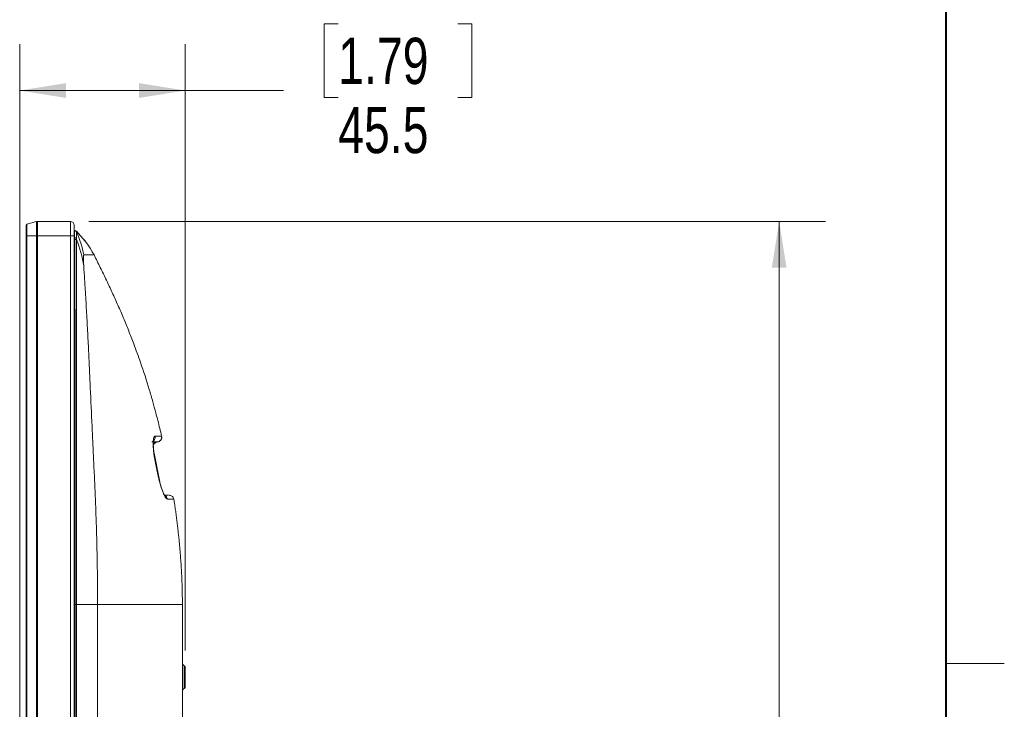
# Model space of a CAD drawing. Header units: millimetres. Extents: x 9 to 550, y 15 to 417.
# Tile 33 of 34: x 483 to 550, y 321 to 368. Entities that reach past the tile are written whole.
import ezdxf

# ---------------------------------------------------------------- set-up
doc = ezdxf.new("R2010")
doc.units = ezdxf.units.MM
doc.styles.add('SLDTEXTSTYLE3', font='TXT', dxfattribs={"width": 0.75})
doc.dimstyles.new('SLDDIMSTYLE0', dxfattribs={"dimtxt": 3.175, "dimasz": 3.175, "dimexe": 0, "dimexo": 0.0625, "dimgap": 0.79375, "dimtad": 0, "dimtih": 1, "dimtoh": 1, "dimdec": 1, "dimlfac": 4, "dimrnd": 1e-09, "dimzin": 12, "dimdsep": 46, "dimtxsty": 'SLDTEXTSTYLE3', "dimsah": 1, "dimcen": 0.09, "dimadec": 0, "dimazin": 3, "dimtfac": 1, "dimtdec": 1, "dimtofl": 0, "dimtmove": 0, "dimatfit": 3, "dimfxl": 1, "dimfrac": 2, "dimtolj": 1, "dimtzin": 12, "dimarcsym": 0})

# ---------------------------------------------------------------- blocks, each defined once
blk = doc.blocks.new('_D_9')
at = {"color": 7, "linetype": 'Continuous', "lineweight": 0}
for p, q in [((504.369, 367.782), (503.402, 367.782)), ((503.402, 367.782), (503.402, 362.742)), ((512.58, 367.782), (513.547, 367.782)), ((513.547, 367.782), (513.547, 362.742)), ((482.5, 279.278), (482.5, 366.384)), ((493.87, 324.745), (493.87, 366.384)), ((482.5, 363.209), (493.87, 363.209)), ((493.87, 363.209), (500.617, 363.209)), ((503.402, 362.742), (504.369, 362.742)), ((513.547, 362.742), (512.58, 362.742))]:
    blk.add_line(p, q, dxfattribs=at)
for points in [[(482.5, 363.209), (485.675, 362.701), (485.675, 363.717)], [(493.87, 363.209), (490.695, 363.717), (490.695, 362.701)]]:
    blk.add_solid(points, dxfattribs=at)
at = {"color": 7, "linetype": 'Continuous', "lineweight": 0, "char_height": 3.175, "attachment_point": 1, "style": 'SLDTEXTSTYLE3'}
for s, insert in [('1.79', (504.369, 366.835)), ('45.5', (504.369, 362.084))]:
    blk.add_mtext(s, dxfattribs=dict(at, insert=insert))
blk = doc.blocks.new('_D_11')
at = {"color": 7, "linetype": 'Continuous', "lineweight": 0}
for p, q in [((487.255, 354.213), (537.818, 354.213)), ((534.643, 354.213), (534.643, 311.084)), ((529.365, 310.439), (528.397, 310.439)), ((528.397, 310.439), (528.397, 305.399)), ((539.922, 310.439), (540.889, 310.439)), ((540.889, 310.439), (540.889, 305.399)), ((528.397, 305.399), (529.365, 305.399)), ((540.889, 305.399), (539.922, 305.399)), ((534.643, 252.238), (534.643, 300.649)), ((518.856, 252.238), (537.818, 252.238))]:
    blk.add_line(p, q, dxfattribs=at)
for points in [[(534.643, 354.213), (534.135, 351.038), (535.151, 351.038)], [(534.643, 252.238), (535.151, 255.413), (534.135, 255.413)]]:
    blk.add_solid(points, dxfattribs=at)
at = {"color": 7, "linetype": 'Continuous', "lineweight": 0, "char_height": 3.175, "attachment_point": 1, "style": 'SLDTEXTSTYLE3'}
for s, insert in [('16.06', (529.365, 309.492)), ('407.9', (529.365, 304.741))]:
    blk.add_mtext(s, dxfattribs=dict(at, insert=insert))

msp = doc.modelspace()

# ---------------------------------------------------------------- linework, layer by layer
at = {"color": 7, "linetype": 'Continuous', "lineweight": 40}
msp.add_line((546.1, 19.05), (546.1, 412.75), dxfattribs=at)
at = {"color": 7, "linetype": 'Continuous', "lineweight": 15}
for p, q in [((483.663, 354.204), (483, 354.028)), ((483, 354.028), (483, 353.238)), ((483.663, 353.238), (483.663, 354.204)), ((483.727, 353.238), (483.727, 354.213)), ((483.727, 354.213), (485.985, 354.213)), ((485.985, 354.213), (485.985, 353.238)), ((486.287, 353.582), (486.267, 353.583)), ((486.27, 353.585), (486.269, 353.576)), ((482.945, 353.238), (482.945, 278.103)), ((482.945, 353.238), (483, 353.238)), ((483.663, 353.238), (483, 353.238)), ((483, 353.238), (483, 278.034)), ((483.663, 274.388), (483.663, 353.238)), ((483.727, 353.238), (483.663, 353.238)), ((483.727, 274.388), (483.727, 353.238)), ((485.985, 353.238), (483.727, 353.238)), ((485.985, 353.238), (485.985, 274.388)), ((485.985, 353.238), (486.235, 353.238)), ((486.235, 274.388), (486.235, 353.238)), ((486.397, 353.499), (486.398, 353.516)), ((486.398, 353.54), (486.977, 352.882)), ((486.398, 353.54), (486.398, 353.54)), ((487.453, 352.159), (487.605, 351.913)), ((487.591, 351.913), (487.605, 351.913)), ((491.894, 339.049), (491.843, 339.025)), ((491.889, 339.048), (492.022, 339.083)), ((492.014, 339.082), (491.894, 339.049)), ((492.015, 339.081), (491.894, 339.049)), ((491.894, 339.049), (491.894, 339.05)), ((492.015, 339.082), (492.015, 339.081)), ((491.706, 338.413), (492.091, 336.426)), ((492.114, 336.339), (491.713, 338.413)), ((491.942, 337.078), (491.751, 338.062)), ((491.964, 336.969), (491.837, 337.586)), ((492.064, 336.525), (491.964, 336.972)), ((492.147, 336.216), (492.06, 336.541)), ((492.396, 335.431), (492.523, 335.417)), ((492.504, 335.422), (492.559, 335.413)), ((492.523, 335.417), (492.556, 335.413)), ((492.755, 335.413), (492.817, 335.395)), ((492.764, 335.413), (492.837, 335.4)), ((492.901, 335.371), (492.817, 335.409)), ((486.319, 327.913), (486.319, 297.825)), ((486.394, 327.913), (486.319, 327.913)), ((486.393, 297.825), (486.394, 327.913)), ((487.85, 327.913), (487.85, 297.825)), ((493.67, 327.913), (493.67, 297.825))]:
    msp.add_line(p, q, dxfattribs=at)
at = {"color": 8, "linetype": 'Continuous', "lineweight": 15}
for p, q in [((487.605, 351.913), (487.453, 352.159)), ((492.062, 336.503), (492.154, 336.183)), ((493.803, 323.687), (493.803, 322.139))]:
    msp.add_line(p, q, dxfattribs=at)
at = {"color": 7, "linetype": 'Continuous', "lineweight": 0}
msp.add_line((546.1, 323.85), (550.1, 323.85), dxfattribs=at)
at = {"color": 7, "linetype": 'Continuous', "lineweight": 15}
for centre, radius, start, end in [((483.02, 353.955), 0.075, 104.93142, 180), ((483.727, 353.963), 0.25, 90, 104.93142), ((485.985, 353.963), 0.25, 0, 90), ((493.92, 323.908), 0.25, 180, 242.18186), ((493.745, 323.576), 0.125, 0, 62.18186), ((493.92, 321.918), 0.25, 117.81814, 180), ((493.745, 322.25), 0.125, 297.81814, 0)]:
    msp.add_arc(centre, radius, start, end, dxfattribs=at)
for points, knots in [([(482.945, 353.238), (482.945, 353.251), (482.945, 353.277), (482.945, 353.315), (482.945, 353.353), (482.945, 353.391), (482.945, 353.429), (482.945, 353.466), (482.945, 353.536), (482.945, 353.635), (482.945, 353.748), (482.945, 353.842), (482.945, 353.897), (482.945, 353.928), (482.945, 353.944), (482.945, 353.953), (482.945, 353.955), (482.945, 353.955)], [0, 0, 0, 0, 0.03455, 0.068854, 0.103011, 0.137123, 0.17129, 0.205613, 0.240191, 0.37005, 0.500029, 0.629888, 0.759866, 0.820148, 0.879904, 0.939675, 1, 1, 1, 1]), ([(486.233, 353.588), (486.233, 353.581), (486.233, 353.566), (486.233, 353.451), (486.233, 353.285), (486.233, 353.155), (486.233, 353.089)], [0, 0, 0, 0, 0.248523, 0.499436, 0.750639, 1, 1, 1, 1]), ([(486.235, 353.963), (486.235, 353.963), (486.235, 353.886), (486.235, 353.615), (486.235, 353.43), (486.235, 353.238)], [0, 0, 0, 0, 0.5, 0.5, 1, 1, 1, 1]), ([(486.397, 353.489), (486.387, 353.514), (486.37, 353.538), (486.324, 353.572), (486.297, 353.582), (486.27, 353.585)], [0, 0, 0, 0, 0.5, 0.5, 1, 1, 1, 1]), ([(486.27, 353.585), (486.272, 353.585), (486.274, 353.584), (486.274, 353.584), (486.275, 353.584)], [0, 0, 0, 0, 0.529554, 1, 1, 1, 1]), ([(486.397, 353.499), (486.387, 353.521), (486.369, 353.543), (486.325, 353.573), (486.299, 353.582), (486.275, 353.584)], [0, 0, 0, 0, 0.5, 0.5, 1, 1, 1, 1]), ([(486.399, 353.099), (486.389, 353.098), (486.372, 353.096), (486.326, 353.092), (486.299, 353.089), (486.273, 353.087)], [0, 0, 0, 0, 0.5, 0.5, 1, 1, 1, 1]), ([(486.279, 352.982), (486.303, 352.982), (486.327, 352.982), (486.37, 352.983), (486.388, 352.983), (486.399, 352.983)], [0, 0, 0, 0, 0.5, 0.5, 1, 1, 1, 1]), ([(486.319, 327.913), (486.319, 330.002), (486.319, 333.195), (486.317, 337.374), (486.314, 340.96), (486.307, 344.835), (486.296, 349.013), (486.284, 351.694), (486.279, 352.982)], [0, 0, 0, 0, 0.250004, 0.382141, 0.50001, 0.679192, 0.845855, 1, 1, 1, 1]), ([(486.399, 353.099), (486.398, 353.108), (486.397, 353.125), (486.396, 353.153), (486.395, 353.182), (486.394, 353.212), (486.393, 353.255), (486.392, 353.308), (486.391, 353.365), (486.392, 353.414), (486.392, 353.449), (486.393, 353.472), (486.395, 353.484), (486.396, 353.488), (486.397, 353.489)], [0, 0, 0, 0, 0.042561, 0.088818, 0.138689, 0.192138, 0.249191, 0.372074, 0.499828, 0.625703, 0.750544, 0.844051, 0.927196, 1, 1, 1, 1]), ([(486.394, 327.913), (486.395, 328.633), (486.395, 329.998), (486.394, 332.452), (486.397, 336.219), (486.398, 340.45), (486.4, 344.46), (486.401, 347.336), (486.4, 349.585), (486.401, 351.255), (486.4, 352.249), (486.399, 352.761), (486.399, 352.983)], [0, 0, 0, 0, 0.086161, 0.163381, 0.293688, 0.5369, 0.669716, 0.773477, 0.8811, 0.93878, 0.973434, 1, 1, 1, 1]), ([(486.397, 353.489), (486.398, 353.49), (486.399, 353.493), (486.398, 353.497), (486.397, 353.499)], [0, 0, 0, 0, 0.521258, 1, 1, 1, 1]), ([(486.399, 352.983), (486.399, 352.991), (486.401, 353.009), (486.401, 353.038), (486.4, 353.068), (486.399, 353.089), (486.399, 353.099)], [0, 0, 0, 0, 0.225826, 0.467822, 0.725956, 1, 1, 1, 1]), ([(487.598, 351.902), (487.487, 352.114), (487.267, 352.532), (486.999, 352.866), (486.866, 353.031)], [0, 0, 0, 0, 0.506048, 1, 1, 1, 1]), ([(486.898, 351.163), (486.897, 351.174), (486.896, 351.196), (486.894, 351.229), (486.892, 351.262), (486.89, 351.309), (486.887, 351.367), (486.884, 351.459), (486.882, 351.572), (486.881, 351.692), (486.883, 351.788), (486.887, 351.847), (486.891, 351.881), (486.895, 351.899), (486.899, 351.911), (486.902, 351.912), (486.904, 351.913)], [0, 0, 0, 0, 0.027759, 0.056044, 0.084925, 0.114467, 0.175588, 0.237328, 0.364528, 0.493342, 0.623042, 0.752707, 0.816482, 0.879605, 0.940914, 1, 1, 1, 1]), ([(487.605, 351.913), (487.677, 351.77), (487.821, 351.485), (488.034, 351.055), (488.244, 350.625), (488.451, 350.194), (488.655, 349.761), (488.855, 349.328), (489.053, 348.893), (489.247, 348.458), (489.437, 348.021), (489.623, 347.582), (489.806, 347.143), (489.984, 346.702), (490.158, 346.26), (490.435, 345.537), (490.867, 344.346), (491.295, 343.016), (491.632, 341.859), (491.827, 341.149), (491.986, 340.539), (492.12, 340.005), (492.205, 339.648), (492.247, 339.47)], [0, 0, 0, 0, 0.03603, 0.072026, 0.107989, 0.143919, 0.179817, 0.215685, 0.251524, 0.287336, 0.323123, 0.358887, 0.39463, 0.430355, 0.466064, 0.50176, 0.604603, 0.751439, 0.816603, 0.875981, 0.91739, 0.958731, 1, 1, 1, 1]), ([(487.85, 327.913), (487.849, 328.139), (487.849, 328.543), (487.846, 329.073), (487.842, 329.456), (487.837, 329.969), (487.828, 330.621), (487.807, 331.741), (487.772, 333.058), (487.719, 334.593), (487.658, 336.049), (487.594, 337.453), (487.53, 338.815), (487.446, 340.591), (487.368, 342.36), (487.288, 344.14), (487.223, 345.502), (487.153, 346.886), (487.075, 348.292), (487.008, 349.408), (486.949, 350.368), (486.918, 350.852), (486.898, 351.163)], [0, 0, 0, 0, 0.029188, 0.05199, 0.068433, 0.078539, 0.118039, 0.152539, 0.222939, 0.287868, 0.350527, 0.410738, 0.46913, 0.526331, 0.639817, 0.697439, 0.756025, 0.815605, 0.876107, 0.937499, 0.959794, 1, 1, 1, 1]), ([(491.794, 339.468), (491.803, 339.432), (491.805, 339.391), (491.794, 339.307), (491.779, 339.265), (491.735, 339.19), (491.705, 339.157), (491.639, 339.108), (491.602, 339.091), (491.566, 339.081)], [0, 0, 0, 0, 0.25, 0.25, 0.5, 0.5, 0.75, 0.75, 1, 1, 1, 1]), ([(491.794, 339.468), (491.79, 339.468), (491.782, 339.467), (491.771, 339.463), (491.76, 339.457), (491.749, 339.448), (491.739, 339.436), (491.73, 339.422), (491.714, 339.39), (491.694, 339.329), (491.674, 339.218), (491.664, 339.08), (491.662, 338.943), (491.665, 338.823), (491.669, 338.728), (491.676, 338.628), (491.682, 338.558), (491.685, 338.522)], [0, 0, 0, 0, 0.035871, 0.071526, 0.107014, 0.142388, 0.1777, 0.213002, 0.248346, 0.374733, 0.500371, 0.626313, 0.751843, 0.813379, 0.875058, 0.937172, 1, 1, 1, 1]), ([(492.246, 339.47), (492.245, 339.47), (492.242, 339.47), (492.236, 339.47), (492.227, 339.47), (492.217, 339.47), (492.206, 339.47), (492.194, 339.47), (492.181, 339.47), (492.167, 339.47), (492.153, 339.47), (492.139, 339.47), (492.113, 339.469), (492.071, 339.469), (492.008, 339.469), (491.94, 339.469), (491.87, 339.468), (491.819, 339.468), (491.794, 339.468)], [0, 0, 0, 0, 0.0592899, 0.1155007, 0.1687502, 0.2191488, 0.2667997, 0.3117993, 0.3542377, 0.3941986, 0.4317601, 0.4669947, 0.4999695, 0.6138006, 0.7202203, 0.8197514, 0.912868, 1, 1, 1, 1]), ([(492.246, 339.47), (492.255, 339.429), (492.257, 339.387), (492.244, 339.304), (492.23, 339.264), (492.187, 339.193), (492.159, 339.161), (492.092, 339.111), (492.054, 339.092), (492.014, 339.082)], [0, 0, 0, 0, 0.25, 0.25, 0.5, 0.5, 0.75, 0.75, 1, 1, 1, 1]), ([(492.246, 339.47), (492.256, 339.429), (492.257, 339.387), (492.244, 339.305), (492.23, 339.265), (492.187, 339.193), (492.159, 339.162), (492.093, 339.111), (492.055, 339.093), (492.015, 339.082)], [0, 0, 0, 0, 0.25, 0.25, 0.5, 0.5, 0.75, 0.75, 1, 1, 1, 1]), ([(492.015, 339.081), (492.055, 339.092), (492.093, 339.111), (492.159, 339.161), (492.188, 339.193), (492.23, 339.264), (492.245, 339.304), (492.257, 339.386), (492.256, 339.429), (492.246, 339.469)], [0, 0, 0, 0, 0.25, 0.25, 0.5, 0.5, 0.75, 0.75, 1, 1, 1, 1]), ([(492.235, 339.301), (492.24, 339.318), (492.256, 339.373), (492.247, 339.431), (492.241, 339.472)], [0, 0, 0, 0, 0.296551, 1, 1, 1, 1]), ([(492.247, 339.47), (492.247, 339.47), (492.247, 339.47), (492.246, 339.47), (492.246, 339.47)], [0, 0, 0, 0, 0.41485, 1, 1, 1, 1]), ([(492.014, 339.082), (492.013, 339.081), (492.01, 339.081), (492.004, 339.081), (491.995, 339.081), (491.984, 339.081), (491.97, 339.081), (491.953, 339.081), (491.935, 339.081), (491.914, 339.081), (491.89, 339.081), (491.864, 339.081), (491.835, 339.081), (491.804, 339.081), (491.771, 339.081), (491.735, 339.081), (491.697, 339.081), (491.656, 339.081), (491.613, 339.081), (491.582, 339.081), (491.566, 339.081)], [0, 0, 0, 0, 0.056611, 0.113076, 0.169399, 0.225584, 0.281636, 0.337558, 0.393354, 0.449029, 0.504586, 0.560029, 0.615364, 0.670593, 0.725721, 0.780753, 0.835693, 0.890544, 0.945312, 1, 1, 1, 1]), ([(491.7, 338.463), (491.688, 338.603), (491.666, 338.859), (491.679, 339.039), (491.649, 339.052), (491.64, 339.056)], [0, 0, 0, 0, 0.465979, 0.8461925, 1, 1, 1, 1]), ([(492.004, 339.08), (492.043, 339.094), (492.096, 339.112), (492.137, 339.15), (492.147, 339.161)], [0, 0, 0, 0, 0.72999, 1, 1, 1, 1]), ([(492.014, 339.082), (492.014, 339.082), (492.014, 339.082), (492.015, 339.082), (492.014, 339.082), (492.015, 339.082), (492.015, 339.082)], [0, 0, 0, 0, 0.250223, 0.500302, 0.769344, 1, 1, 1, 1]), ([(492.18, 339.197), (492.188, 339.207), (492.207, 339.23), (492.218, 339.257), (492.225, 339.273)], [0, 0, 0, 0, 0.4241, 1, 1, 1, 1]), ([(491.685, 338.522), (491.686, 338.504), (491.69, 338.468), (491.696, 338.413), (491.702, 338.358), (491.709, 338.302), (491.716, 338.245), (491.724, 338.187), (491.732, 338.128), (491.744, 338.05), (491.76, 337.95), (491.782, 337.829), (491.805, 337.707), (491.822, 337.626), (491.83, 337.585)], [0, 0, 0, 0, 0.062964, 0.125628, 0.188073, 0.250375, 0.312612, 0.374862, 0.437199, 0.499699, 0.624564, 0.749172, 0.87412, 1, 1, 1, 1]), ([(491.838, 337.58), (491.807, 337.738), (491.745, 338.052), (491.714, 338.336), (491.698, 338.477)], [0, 0, 0, 0, 0.500379, 1, 1, 1, 1]), ([(491.83, 337.585), (491.852, 337.481), (491.895, 337.276), (491.937, 337.07), (491.957, 336.968)], [0, 0, 0, 0, 0.504081, 1, 1, 1, 1]), ([(491.957, 336.968), (491.962, 336.945), (491.971, 336.9), (491.985, 336.833), (492, 336.767), (492.015, 336.7), (492.03, 336.634), (492.046, 336.568), (492.057, 336.525), (492.062, 336.503)], [0, 0, 0, 0, 0.1427361, 0.2851833, 0.4275388, 0.5700004, 0.7127662, 0.8560338, 1, 1, 1, 1]), ([(492.408, 335.465), (492.4, 335.485), (492.385, 335.525), (492.319, 335.686), (492.243, 335.903), (492.182, 336.088), (492.15, 336.207), (492.147, 336.216)], [0, 0, 0, 0, 0.220129, 0.448645, 0.700828, 0.976478, 1, 1, 1, 1]), ([(492.154, 336.183), (492.176, 336.102), (492.25, 335.835), (492.384, 335.493), (492.537, 335.194), (492.613, 335.156), (492.65, 335.137)], [0, 0, 0, 0, 0.12638, 0.421615, 0.712159, 1, 1, 1, 1]), ([(492.712, 335.413), (492.702, 335.413), (492.679, 335.413), (492.517, 335.413), (492.426, 335.413)], [0, 0, 0, 0, 0.431167, 1, 1, 1, 1]), ([(493.081, 335.135), (493.074, 335.162), (493.062, 335.219), (493.015, 335.294), (492.949, 335.358), (492.893, 335.383), (492.865, 335.395)], [0, 0, 0, 0, 0.236403, 0.487765, 0.74559, 1, 1, 1, 1]), ([(493.016, 335.285), (493.028, 335.272), (493.065, 335.231), (493.077, 335.176), (493.085, 335.137)], [0, 0, 0, 0, 0.306469, 1, 1, 1, 1]), ([(493.086, 335.137), (493.105, 335.01), (493.144, 334.757), (493.197, 334.379), (493.248, 334.005), (493.296, 333.635), (493.341, 333.269), (493.382, 332.907), (493.421, 332.548), (493.457, 332.194), (493.489, 331.843), (493.519, 331.495), (493.546, 331.152), (493.57, 330.812), (493.592, 330.476), (493.611, 330.143), (493.627, 329.814), (493.64, 329.488), (493.651, 329.166), (493.659, 328.848), (493.665, 328.533), (493.669, 328.222), (493.669, 328.015), (493.67, 327.913)], [0, 0, 0, 0, 0.053201, 0.1058031, 0.1578094, 0.2092274, 0.2600646, 0.3103284, 0.3600261, 0.4091648, 0.4577515, 0.5057928, 0.5532954, 0.6002657, 0.6467099, 0.6926339, 0.7380436, 0.7829446, 0.8273423, 0.8712418, 0.9146481, 0.957566, 1, 1, 1, 1]), ([(487.85, 327.913), (488.2, 327.913), (489.883, 327.913), (491.936, 327.913), (493.236, 327.913), (493.621, 327.913), (493.67, 327.913), (493.67, 327.913)], [0, 0, 0, 0, 0.082759, 0.4160924, 0.6660924, 0.832759, 0.9160924, 0.9160924, 0.9160924, 0.9160924]), ([(493.87, 323.576), (493.87, 323.576), (493.87, 323.575), (493.87, 323.571), (493.87, 323.565), (493.87, 323.556), (493.87, 323.544), (493.87, 323.519), (493.87, 323.471), (493.87, 323.385), (493.87, 323.28), (493.87, 323.174), (493.87, 323.078), (493.87, 322.996), (493.87, 322.941), (493.87, 322.913)], [0, 0, 0, 0, 0.040265, 0.080224, 0.120037, 0.159864, 0.199866, 0.240201, 0.370065, 0.500059, 0.629923, 0.759916, 0.84013, 0.91973, 1, 1, 1, 1]), ([(493.87, 322.913), (493.87, 322.899), (493.87, 322.871), (493.87, 322.829), (493.87, 322.788), (493.87, 322.748), (493.87, 322.708), (493.87, 322.639), (493.87, 322.546), (493.87, 322.441), (493.87, 322.354), (493.87, 322.3), (493.87, 322.269), (493.87, 322.252), (493.87, 322.251), (493.87, 322.25)], [0, 0, 0, 0, 0.040282, 0.080252, 0.120069, 0.159893, 0.199884, 0.2402, 0.370065, 0.500059, 0.629924, 0.759917, 0.840102, 0.919702, 1, 1, 1, 1])]:
    msp.add_open_spline(points, degree=3, knots=knots, dxfattribs=at)
at = {"color": 8, "linetype": 'Continuous', "lineweight": 15}
for points, knots in [([(486.269, 353.576), (486.268, 353.571), (486.266, 353.558), (486.266, 353.457), (486.267, 353.321), (486.269, 353.192), (486.272, 353.121), (486.273, 353.087)], [0, 0, 0, 0, 0.189615, 0.447455, 0.71188, 0.859186, 1, 1, 1, 1]), ([(486.904, 351.913), (486.969, 351.913), (487.096, 351.913), (487.253, 351.913), (487.378, 351.913), (487.475, 351.913), (487.544, 351.913), (487.584, 351.913), (487.59, 351.913), (487.591, 351.913)], [0, 0, 0, 0, 0.1884378, 0.3626027, 0.5256472, 0.6807652, 0.8306555, 0.9775017, 1, 1, 1, 1]), ([(491.65, 339.048), (491.693, 339.048), (491.855, 339.049), (491.877, 339.049), (491.894, 339.049)], [0, 0, 0, 0, 0.262502, 1, 1, 1, 1]), ([(491.894, 339.05), (491.856, 339.034), (491.779, 339.004), (491.701, 338.923), (491.682, 338.86), (491.675, 338.837)], [0, 0, 0, 0, 0.3871964, 0.7743956, 1, 1, 1, 1]), ([(491.843, 339.025), (491.824, 339.017), (491.765, 338.993), (491.701, 338.923), (491.682, 338.859), (491.675, 338.835)], [0, 0, 0, 0, 0.237239, 0.722514, 1, 1, 1, 1]), ([(491.697, 338.472), (491.697, 338.478), (491.699, 338.496), (491.69, 338.512), (491.685, 338.522)], [0, 0, 0, 0, 0.362591, 1, 1, 1, 1]), ([(491.835, 337.586), (491.837, 337.586), (491.84, 337.587), (491.834, 337.585), (491.83, 337.585)], [0, 0, 0, 0, 0.3338749, 1, 1, 1, 1]), ([(491.962, 336.969), (491.964, 336.969), (491.967, 336.97), (491.961, 336.969), (491.957, 336.968)], [0, 0, 0, 0, 0.331291, 1, 1, 1, 1]), ([(492.062, 336.528), (492.064, 336.525), (492.069, 336.518), (492.065, 336.509), (492.062, 336.503)], [0, 0, 0, 0, 0.3365366, 1, 1, 1, 1]), ([(492.408, 335.4), (492.418, 335.399), (492.465, 335.393), (492.542, 335.342), (492.621, 335.253), (492.641, 335.175), (492.65, 335.137)], [0, 0, 0, 0, 0.076553, 0.381247, 0.695937, 1, 1, 1, 1]), ([(492.65, 335.137), (492.703, 335.137), (492.814, 335.137), (492.935, 335.138), (493.021, 335.138), (493.067, 335.137), (493.073, 335.137), (493.076, 335.137)], [0, 0, 0, 0, 0.208327, 0.442122, 0.669383, 0.889161, 1, 1, 1, 1])]:
    msp.add_open_spline(points, degree=3, knots=knots, dxfattribs=at)
at = {"color": 7, "linetype": 'Continuous', "lineweight": 15}
for points in [[(486.307, 353.581), (486.341, 353.579), (486.374, 353.564), (486.398, 353.54)], [(486.273, 353.087), (486.276, 353.052), (486.279, 353.016), (486.279, 352.982)], [(486.397, 353.499), (486.641, 352.983), (486.81, 352.454), (486.904, 351.913)], [(486.399, 352.983), (486.64, 352.381), (486.807, 351.774), (486.898, 351.163)], [(487.85, 327.913), (487.452, 327.913), (486.967, 327.913), (486.394, 327.913)]]:
    msp.add_open_spline(points, degree=3, dxfattribs=at)

# ---------------------------------------------------------------- dimensions: what is measured, and where the dimension line sits
at = {"color": 7, "linetype": 'Continuous', "lineweight": 0}
dim = msp.add_linear_dim(base=(493.87, 363.209), p1=(482.5, 278.008), p2=(493.87, 323.475), dimstyle='SLDDIMSTYLE0', dxfattribs=at)
dim.commit()
dim.dimension.update_dxf_attribs({"geometry": '_D_9', "text_midpoint": (508.475, 363.209), "dimtype": 160})
dim = msp.add_linear_dim(base=(534.643, 252.238), p1=(485.985, 354.213), p2=(517.586, 252.238), angle=90, dimstyle='SLDDIMSTYLE0', dxfattribs=at)
dim.commit()
dim.dimension.update_dxf_attribs({"geometry": '_D_11', "text_midpoint": (534.643, 305.866), "dimtype": 160})

doc.saveas('drawing.dxf')
